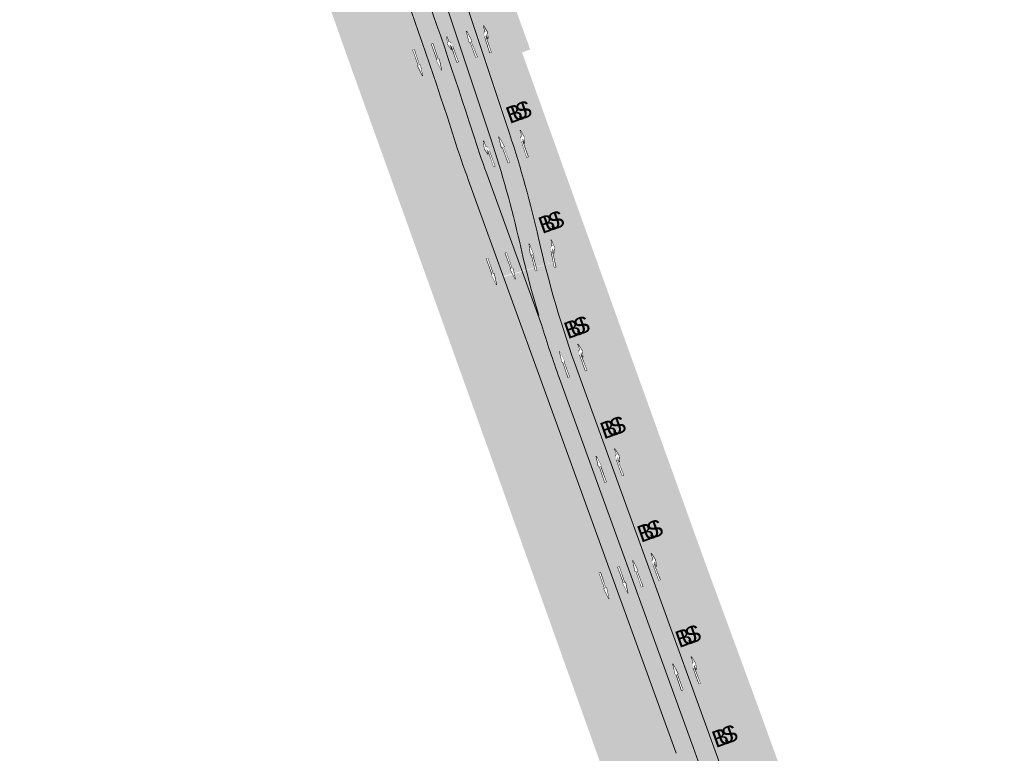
# Model space of a CAD drawing. Header units: metres. Extents: x -862 to 1262, y -354 to 644.
# Tile 3 of 256: x -759 to -581, y 248 to 380. Entities that reach past the tile are written whole.
import ezdxf

# ---------------------------------------------------------------- set-up
doc = ezdxf.new("R2010")
doc.units = ezdxf.units.M
doc.header["$LTSCALE"] = 0.5
doc.set_wipeout_variables(frame=1)
doc.layers.add('BPR_Verkehr_220520', color=7, linetype='Continuous')
doc.styles.add('Arial', font='arial.ttf')

# ---------------------------------------------------------------- blocks, each defined once
blk = doc.blocks.new('ab_Links-2')
at = {"color": 255, "linetype": 'Continuous', "lineweight": 9, "transparency": 33554687}
for p, q in [((1.60953827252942, 0), (2.5, 0)), ((5, 0.1749999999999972), (5, 0.4249999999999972))]:
    blk.add_line(p, q, dxfattribs=at)
blk.add_wipeout([(1.1000265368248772, -3.635980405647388e-15), (1.1001717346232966, 0.006159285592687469), (1.1004433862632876, 0.012314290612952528), (1.10084137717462, 0.01846241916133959), (1.1013655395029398, 0.024601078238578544), (1.1020156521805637, 0.0307276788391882), (1.102791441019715, 0.03683963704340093), (1.1036925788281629, 0.04293437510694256), (1.104718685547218, 0.049009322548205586), (1.1058693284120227, 0.05506191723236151), (1.1071440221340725, 0.06108960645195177), (1.108542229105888, 0.0670898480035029), (1.1100633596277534, 0.07306011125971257), (1.111706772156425, 0.07899787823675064), (1.1134717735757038, 0.08490064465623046), (1.1153576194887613, 0.09076592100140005), (1.1173635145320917, 0.09659123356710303), (1.1194886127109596, 0.1023741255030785), (1.1217320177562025, 0.10811215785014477), (1.124092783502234, 0.11380291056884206), (1.1265699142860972, 0.11944398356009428), (1.1291623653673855, 0.12503299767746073), (1.1318690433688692, 0.1305675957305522), (1.13468880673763, 0.13604544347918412), (1.1376204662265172, 0.1414642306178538), (1.1406627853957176, 0.14682167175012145), (1.1438144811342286, 0.15211550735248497), (1.147074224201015, 0.1573435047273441), (1.1504406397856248, 0.16250345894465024), (1.1539123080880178, 0.16759319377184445), (1.1574877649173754, 0.17261056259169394), (1.161165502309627, 0.17755344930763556), (1.1649439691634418, 0.1824197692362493), (1.1688215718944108, 0.18720746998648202), (1.1727966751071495, 0.19191453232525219), (1.1768676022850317, 0.19653897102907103), (1.181032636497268, 0.20107883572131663), (1.1852900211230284, 0.2055322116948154), (1.1896379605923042, 0.20989722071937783), (1.1940746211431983, 0.21417202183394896), (1.198598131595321, 0.21835481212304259), (1.2032065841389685, 0.22244382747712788), (1.2078980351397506, 0.22643734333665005), (1.212670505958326, 0.23033367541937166), (1.2175219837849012, 0.23413118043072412), (1.2224504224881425, 0.23782825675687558), (1.227453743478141, 0.24142334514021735), (1.232529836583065, 0.244914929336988), (1.2376765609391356, 0.24830153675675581), (1.2428917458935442, 0.2515817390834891), (1.2481731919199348, 0.2547541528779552), (1.2535186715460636, 0.2578174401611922), (1.258925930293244, 0.26077030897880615), (1.2643926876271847, 0.2636115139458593), (1.2699166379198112, 0.2663398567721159), (1.2754954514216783, 0.2689541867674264), (1.281126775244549, 0.2714534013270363), (1.2868082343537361, 0.27383644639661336), (1.292537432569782, 0.2761023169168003), (1.2983119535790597, 0.27825005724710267), (1.3041293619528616, 0.28027876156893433), (1.3099872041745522, 0.28218757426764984), (1.3158830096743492, 0.28397569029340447), (1.3218142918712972, 0.285642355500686), (1.3277785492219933, 0.28718686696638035), (1.399999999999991, -0.0039901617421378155)], dxfattribs=at)
for p, q in [((0, 0), (1.399999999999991, -0.2999999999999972)), ((0, 0), (1.100026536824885, 0)), ((1.399999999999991, -0.2999999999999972), (2.5, 0)), ((5, 0.4249999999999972), (2, 0.375)), ((5, 0.1749999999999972), (2, 0.2249999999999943))]:
    blk.add_line(p, q, dxfattribs=at)
blk.add_arc((1.399999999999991, -0.003990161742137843), 0.3, 103.9301117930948, 179.2379127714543, dxfattribs=at)
at = {"color": 255, "linetype": 'Continuous', "lineweight": 5, "transparency": 33554687}
blk.add_wipeout([(2.5, 0), (1.60953827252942, 0), (1.625497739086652, 0.04598447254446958), (1.6486835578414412, 0.0887827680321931), (1.678485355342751, 0.12726820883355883), (1.714118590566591, 0.16042765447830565), (1.754645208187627, 0.18738817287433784), (1.7989983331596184, 0.20744002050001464), (1.8460103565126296, 0.22005532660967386), (1.894443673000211, 0.2249019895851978), (1.9076371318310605, 0.22511736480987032), (1.920831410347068, 0.22527470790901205), (1.934026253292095, 0.22537401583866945), (1.9472214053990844, 0.22541528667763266), (1.960416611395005, 0.22539851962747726), (1.9736116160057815, 0.22532371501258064), (1.98680616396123, 0.22519087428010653), (2, 0.22499999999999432), (5, 0.17499999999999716), (5, 0.42499999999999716), (2, 0.3750000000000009), (1.9151202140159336, 0.37238326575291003), (1.830348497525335, 0.36736515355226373), (1.7457527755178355, 0.3599496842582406), (1.6614008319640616, 0.35014279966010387), (1.5773602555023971, 0.3379523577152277), (1.4936983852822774, 0.3233881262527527), (1.410482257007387, 0.3064617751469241), (1.3277785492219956, 0.2871868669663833), (1.2811267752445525, 0.27145340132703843), (1.2376765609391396, 0.2483015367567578), (1.1985981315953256, 0.21835481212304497), (1.164943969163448, 0.18241976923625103), (1.1376204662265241, 0.1414642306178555), (1.1173635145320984, 0.09659123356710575), (1.1047186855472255, 0.04900932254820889), (1.1000265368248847, 0), (0, 0), (1.3999999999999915, -0.29999999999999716)], dxfattribs=at)
blk = doc.blocks.new('ab_Gerade-2')
at = {"color": 255, "linetype": 'Continuous', "lineweight": 9, "transparency": 33554687}
for p, q in [((0, 0), (2, 0.25)), ((0, 0), (2, -0.2500000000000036)), ((2, 0.07499999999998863), (2, 0.25)), ((2, 0.07499999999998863), (5, 0.125)), ((5, -0.125), (5, 0.125)), ((2, -0.07500000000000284), (5, -0.125)), ((2, -0.2500000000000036), (2, -0.07500000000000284))]:
    blk.add_line(p, q, dxfattribs=at)
at = {"color": 255, "linetype": 'Continuous', "lineweight": 5, "transparency": 33554687}
blk.add_wipeout([(0, 0), (2, -0.25000000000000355), (2, -0.07500000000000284), (5, -0.125), (5, 0.12499999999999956), (2, 0.07499999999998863), (2, 0.25)], dxfattribs=at)
blk = doc.blocks.new('ab_Rechts-2')
at = {"color": 255, "linetype": 'Continuous', "lineweight": 9, "transparency": 33554687}
for p, q in [((0, 0), (1.399999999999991, 0.3000000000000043)), ((0, 0), (1.100026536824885, 0)), ((1.399999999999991, 0.3000000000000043), (2.5, 0)), ((1.60953827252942, 0), (2.5, 0)), ((5, -0.1749999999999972), (2, -0.2250000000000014)), ((5, -0.4249999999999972), (2, -0.375)), ((5, -0.4249999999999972), (5, -0.1749999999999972))]:
    blk.add_line(p, q, dxfattribs=at)
blk.add_wipeout([(1.3277785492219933, -0.2871868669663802), (1.3218142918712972, -0.2856423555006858), (1.315883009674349, -0.2839756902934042), (1.3099872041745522, -0.28218757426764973), (1.3041293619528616, -0.28027876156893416), (1.2983119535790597, -0.27825005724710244), (1.292537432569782, -0.2761023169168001), (1.2868082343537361, -0.2738364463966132), (1.281126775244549, -0.27145340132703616), (1.2754954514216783, -0.2689541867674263), (1.2699166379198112, -0.2663398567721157), (1.2643926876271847, -0.26361151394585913), (1.258925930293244, -0.260770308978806), (1.2535186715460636, -0.257817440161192), (1.248173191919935, -0.2547541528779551), (1.2428917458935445, -0.25158173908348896), (1.2376765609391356, -0.2483015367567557), (1.232529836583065, -0.24491492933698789), (1.227453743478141, -0.24142334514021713), (1.2224504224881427, -0.2378282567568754), (1.2175219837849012, -0.234131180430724), (1.212670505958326, -0.2303336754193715), (1.2078980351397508, -0.22643734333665), (1.2032065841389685, -0.2224438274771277), (1.198598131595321, -0.21835481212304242), (1.1940746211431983, -0.21417202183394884), (1.1896379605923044, -0.20989722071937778), (1.1852900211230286, -0.20553221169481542), (1.1810326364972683, -0.20107883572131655), (1.1768676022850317, -0.1965389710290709), (1.1727966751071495, -0.19191453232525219), (1.1688215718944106, -0.1872074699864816), (1.1649439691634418, -0.18241976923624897), (1.1611655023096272, -0.17755344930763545), (1.1574877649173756, -0.17261056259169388), (1.153912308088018, -0.16759319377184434), (1.1504406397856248, -0.16250345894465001), (1.1470742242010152, -0.15734350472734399), (1.1438144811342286, -0.15211550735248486), (1.1406627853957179, -0.14682167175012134), (1.1376204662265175, -0.14146423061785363), (1.1346888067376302, -0.1360454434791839), (1.1318690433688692, -0.13056759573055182), (1.1291623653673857, -0.12503299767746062), (1.1265699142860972, -0.11944398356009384), (1.124092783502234, -0.11380291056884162), (1.1217320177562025, -0.1081121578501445), (1.1194886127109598, -0.1023741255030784), (1.1173635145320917, -0.09659123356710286), (1.1153576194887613, -0.09076592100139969), (1.113471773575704, -0.08490064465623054), (1.111706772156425, -0.07899787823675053), (1.1100633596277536, -0.07306011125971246), (1.108542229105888, -0.06708984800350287), (1.1071440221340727, -0.06108960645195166), (1.1058693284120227, -0.055061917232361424), (1.1047186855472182, -0.04900932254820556), (1.103692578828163, -0.042934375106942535), (1.1027914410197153, -0.03683963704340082), (1.1020156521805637, -0.030727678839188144), (1.1013655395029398, -0.024601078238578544), (1.10084137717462, -0.018462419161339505), (1.1004433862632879, -0.012314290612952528), (1.1001717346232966, -0.00615928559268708), (1.1000265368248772, 3.6637359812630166e-15), (1.399999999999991, 0.003990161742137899)], dxfattribs=at)
blk.add_arc((1.399999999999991, 0.003990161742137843), 0.2999999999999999, 180.7620872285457, 256.0698882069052, dxfattribs=at)
at = {"color": 255, "linetype": 'Continuous', "lineweight": 5, "transparency": 33554687}
blk.add_wipeout([(1.6095382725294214, 4.440892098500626e-16), (2.5, 4.440892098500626e-16), (1.3999999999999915, 0.30000000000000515), (0, 4.440892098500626e-16), (1.1000265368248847, 4.440892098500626e-16), (1.1000265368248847, 4.440892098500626e-16), (1.1047186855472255, -0.04900932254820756), (1.1173635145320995, -0.09659123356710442), (1.1376204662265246, -0.14146423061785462), (1.164943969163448, -0.18241976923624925), (1.1985981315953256, -0.21835481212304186), (1.2376765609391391, -0.24830153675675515), (1.2811267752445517, -0.27145340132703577), (1.327778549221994, -0.2871868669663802), (1.41048225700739, -0.3064617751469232), (1.493698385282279, -0.32338812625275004), (1.5773602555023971, -0.33795235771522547), (1.6614008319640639, -0.3501427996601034), (1.745752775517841, -0.35994968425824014), (1.830348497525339, -0.3673651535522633), (1.915120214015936, -0.3723832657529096), (2, -0.3749999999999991), (5, -0.42499999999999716), (5, -0.17499999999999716), (2, -0.22500000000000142), (1.986806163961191, -0.22519087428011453), (1.9736116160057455, -0.22532371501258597), (1.9604166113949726, -0.22539851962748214), (1.9472214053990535, -0.22541528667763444), (1.934026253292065, -0.2253740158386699), (1.920831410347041, -0.22527470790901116), (1.9076371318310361, -0.22511736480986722), (1.8944436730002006, -0.22490198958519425), (1.846010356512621, -0.22005532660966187), (1.7989983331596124, -0.20744002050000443), (1.7546452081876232, -0.18738817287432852), (1.7141185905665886, -0.16042765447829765), (1.6784853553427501, -0.12726820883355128), (1.6486835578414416, -0.08878276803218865), (1.6254977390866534, -0.04598447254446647)], dxfattribs=at)

msp = doc.modelspace()

# ---------------------------------------------------------------- hatches: boundary and pattern name
at = {"layer": 'BPR_Verkehr_220520', "linetype": 'Continuous', "lineweight": 0, "true_color": 0xe4e6e5, "transparency": 33554687}
h = msp.add_hatch(color=254, dxfattribs=at)
edge = h.paths.add_edge_path()
edge.add_line((-735.0576339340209, 443.5542328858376), (-754.0158409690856, 441.9394737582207))
edge.add_arc((-720.0688278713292, 43.3825764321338), 400.0000001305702, 94.86840752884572, 95.39705040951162)
edge.add_line((-757.6916525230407, 441.609299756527), (-752.7191073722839, 427.7483260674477))
edge.add_line((-752.7191073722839, 427.7483260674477), (-721.5294896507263, 430.4055449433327))
edge.add_arc((-689.5818040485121, 55.41344043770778), 376.3505454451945, 94.26323114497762, 94.8695906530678, ccw=False)
edge.add_arc((-717.0405648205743, 423.7647037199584), 6.977242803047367, 19.66460541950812, 94.26323118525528, ccw=False)
edge.add_line((-710.4702445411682, 426.1126408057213), (-701.5192445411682, 399.8996408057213))
edge.add_line((-701.5192445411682, 399.8996408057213), (-701.5192445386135, 399.8996407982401))
edge.add_arc((-678.0183176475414, 407.9245443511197), 24.83329703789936, 198.8535884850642, 214.5522825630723)
edge.add_line((-698.4712445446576, 393.8401408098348), (-698.4712445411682, 393.8401408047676))
edge.add_line((-698.4712445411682, 393.8401408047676), (-698.4712445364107, 393.840140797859))
edge.add_arc((-762.2507745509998, 349.9199408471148), 77.43908840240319, 23.81578587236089, 34.55228257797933, ccw=False)
edge.add_line((-691.4057445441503, 381.1896408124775), (-691.4057445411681, 381.1896408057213))
edge.add_line((-691.4057445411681, 381.1896408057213), (-689.9922445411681, 377.2386408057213))
edge.add_line((-689.9922445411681, 377.2386408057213), (-689.9922445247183, 377.2386407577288))
edge.add_arc((-655.6123737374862, 389.0226633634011), 36.34334470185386, 198.919631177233, 202.8120144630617)
edge.add_line((-689.1130100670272, 374.9320257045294), (-689.1130100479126, 374.9320256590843))
edge.add_arc((-1445.345946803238, 113.9497801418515), 799.9999919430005, 17.73353985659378, 19.039978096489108, ccw=False)
edge.add_arc((-480.4803323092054, 422.5001337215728), 212.9999955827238, 197.7335398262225, 199.9175310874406)
edge.add_line((-680.739506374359, 349.9380132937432), (-674.5653256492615, 332.8983192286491))
edge.add_line((-674.5653256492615, 332.8983192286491), (-660.442401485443, 336.8090708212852))
edge.add_line((-660.442401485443, 336.8090708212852), (-660.4424014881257, 336.8090708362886))
edge.add_arc((-808.1004988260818, 310.4066790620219), 150.0000000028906, 10.13778525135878, 18.34288790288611)
edge.add_line((-665.721972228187, 357.6121359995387), (-665.7219722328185, 357.6121360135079))
edge.add_line((-665.7219722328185, 357.6121360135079), (-682.0868180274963, 406.9708919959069))
edge.add_line((-682.0868180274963, 406.9708919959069), (-683.8798624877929, 406.3282036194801))
edge.add_line((-683.8798624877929, 406.3282036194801), (-699.7331089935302, 450.9008955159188))
edge.add_line((-699.7331089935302, 450.9008955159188), (-698.9240738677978, 452.6214553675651))
edge.add_line((-698.9240738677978, 452.6214553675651), (-698.9240738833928, 452.6214553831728))
edge.add_arc((-689.7279906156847, 461.8101469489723), 13.00000000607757, 220.1601119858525, 224.9769639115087, ccw=False)
edge.add_line((-699.6631781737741, 453.4261116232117), (-699.663178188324, 453.4261116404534))
edge.add_arc((-668.9464612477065, 479.218530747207), 40.1094201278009, 200.32633827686, 220.0197335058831, ccw=False)
edge.add_line((-706.5582418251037, 465.2858517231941), (-707.545248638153, 468.1096418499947))
edge.add_line((-707.545248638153, 468.1096418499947), (-715.6175517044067, 490.3968424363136))
edge.add_line((-715.6175517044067, 490.3968424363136), (-715.6175517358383, 490.3968425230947))
edge.add_arc((-1091.708767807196, 354.1786456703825), 399.9999999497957, 19.91011187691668, 21.68282993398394)
edge.add_line((-720.0114345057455, 501.9659671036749), (-720.0114345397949, 501.965967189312))
edge.add_line((-720.0114345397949, 501.965967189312), (-729.5131724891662, 525.8636237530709))
edge.add_line((-729.5131724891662, 525.8636237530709), (-729.5131725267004, 525.8636238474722))
edge.add_arc((-357.8158391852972, 673.6509453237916), 400.000000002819, 200.0473714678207, 201.6828299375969, ccw=False)
edge.add_line((-733.5796477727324, 536.5321641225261), (-733.5796478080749, 536.5321642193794))
edge.add_line((-733.5796478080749, 536.5321642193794), (-750.2831492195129, 582.306865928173))
edge.add_line((-750.2831492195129, 582.306865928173), (-758.6303358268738, 579.7454639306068))
edge.add_line((-758.6303358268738, 579.7454639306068), (-747.4691113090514, 548.7066090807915))
edge.add_arc((-961.4506022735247, 471.7612618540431), 227.3953933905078, 8.257293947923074, 19.77801658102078, ccw=False)
edge.add_line((-736.4125915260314, 504.4194714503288), (-736.412591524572, 504.419471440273))
edge.add_arc((-617.6566181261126, 521.6537042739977), 119.9999999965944, 188.2572939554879, 199.9101118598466)
edge.add_line((-730.4839829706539, 480.7882452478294), (-730.4839829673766, 480.788245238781))
edge.add_line((-730.4839829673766, 480.788245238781), (-722.4991461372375, 458.7425342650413))
edge.add_arc((-738.4831301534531, 452.9532452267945), 17.00010625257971, 4.160136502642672, 19.910038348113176, ccw=False)
edge.add_arc((-730.0054203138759, 453.5698831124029), 8.499999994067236, -64.88159247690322, 4.160111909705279, ccw=False)
edge.add_line((-726.3972524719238, 445.8737071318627), (-726.3972524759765, 445.8737071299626))
edge.add_arc((-737.2217560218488, 468.962235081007), 25.49999999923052, 274.86840754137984, 295.1184075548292, ccw=False)
edge.add_line((-735.0576339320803, 443.5542328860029), (-735.0576339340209, 443.5542328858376))
at = {"layer": 'BPR_Verkehr_220520', "linetype": 'Continuous', "lineweight": 0, "true_color": 0xf7dcdc, "transparency": 33554687}
h = msp.add_hatch(color=254, dxfattribs=at)
edge = h.paths.add_edge_path()
edge.add_line((-702.3146113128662, 381.2061090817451), (-699.8231113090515, 374.1436090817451))
edge.add_line((-699.8231113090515, 374.1436090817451), (-674.2075136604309, 302.803166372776))
edge.add_line((-674.2075136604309, 302.803166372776), (-650.8483627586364, 237.3463255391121))
edge.add_line((-650.8483627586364, 237.3463255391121), (-637.3305451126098, 199.6775843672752))
edge.add_line((-637.3305451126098, 199.6775843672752), (-624.1902091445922, 164.6513335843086))
edge.add_arc((-627.935332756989, 163.2463250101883), 3.999999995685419, -72.67843324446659, 20.563920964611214, ccw=False)
edge.add_line((-626.7443958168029, 159.427729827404), (-629.665266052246, 158.5167738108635))
edge.add_line((-629.665266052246, 158.5167738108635), (-629.1116267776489, 156.6412455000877))
edge.add_line((-629.1116267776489, 156.6412455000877), (-628.6671113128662, 156.7796090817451))
edge.add_arc((-640.3627874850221, 194.3538674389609), 39.352429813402, 287.2897103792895, 300.7569397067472)
edge.add_line((-620.238066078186, 160.5365742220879), (-634.8023224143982, 200.681771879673))
edge.add_line((-634.8023224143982, 200.681771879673), (-639.3233362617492, 212.9822120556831))
edge.add_line((-639.3233362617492, 212.9822120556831), (-667.4074208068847, 291.2992515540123))
edge.add_line((-667.4074208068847, 291.2992515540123), (-691.0301113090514, 356.7676090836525))
edge.add_line((-691.0301113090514, 356.7676090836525), (-704.9341113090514, 396.0786090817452))
edge.add_line((-704.9341113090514, 396.0786090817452), (-704.8771113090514, 396.9816090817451))
edge.add_line((-704.8771113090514, 396.9816090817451), (-704.7431113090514, 397.4226090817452))
edge.add_line((-704.7431113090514, 397.4226090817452), (-703.6451113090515, 399.3966090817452))
edge.add_arc((-702.2356050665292, 398.1834703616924), 1.859680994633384, 67.34346212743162, 139.2819657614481, ccw=False)
edge.add_line((-701.5192445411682, 399.8996408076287), (-707.6742792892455, 417.9246576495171))
edge.add_line((-707.6742792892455, 417.9246576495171), (-708.7472918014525, 417.5082659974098))
edge.add_line((-708.7472918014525, 417.5082659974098), (-709.6358805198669, 420.110497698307))
edge.add_line((-709.6358805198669, 420.110497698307), (-708.5628822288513, 420.5269310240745))
edge.add_line((-708.5628822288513, 420.5269310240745), (-709.0718982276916, 422.0175841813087))
edge.add_line((-709.0718982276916, 422.0175841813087), (-711.7638590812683, 421.0479855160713))
edge.add_arc((-712.4416029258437, 422.9296505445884), 1.999999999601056, 198.4813206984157, 289.8081603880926, ccw=False)
edge.add_line((-714.3384570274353, 422.2956596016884), (-716.0741113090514, 427.4886090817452))
edge.add_arc((-706.9605110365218, 427.2634808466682), 9.116380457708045, 158.7977696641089, 178.5849417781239, ccw=False)
edge.add_arc((-717.0405648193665, 423.7647037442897), 6.977242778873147, 76.90537535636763, 94.26323120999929)
edge.add_arc((-689.5818040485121, 55.41344043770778), 376.3505454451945, 94.26323114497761, 94.86959065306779)
edge.add_line((-721.5294896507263, 430.4055449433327), (-721.591731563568, 430.400242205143))
edge.add_line((-721.591731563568, 430.400242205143), (-721.4081113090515, 428.7326090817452))
edge.add_line((-721.4081113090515, 428.7326090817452), (-721.9921113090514, 428.1586090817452))
edge.add_line((-721.9921113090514, 428.1586090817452), (-752.0107842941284, 425.7710541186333))
edge.add_line((-752.0107842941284, 425.7710541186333), (-752.0098004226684, 425.7711323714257))
edge.add_line((-752.0098004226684, 425.7711323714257), (-751.0112899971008, 422.9877837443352))
edge.add_line((-751.0112899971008, 422.9877837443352), (-733.6954109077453, 424.6708095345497))
edge.add_line((-733.6954109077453, 424.6708095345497), (-726.2301113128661, 425.4956090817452))
edge.add_line((-726.2301113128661, 425.4956090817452), (-723.1071113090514, 425.8196090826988))
edge.add_line((-723.1071113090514, 425.8196090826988), (-720.4431113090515, 426.0886090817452))
edge.add_line((-720.4431113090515, 426.0886090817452), (-719.7461113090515, 425.9896090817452))
edge.add_line((-719.7461113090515, 425.9896090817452), (-719.2891113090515, 425.7856090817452))
edge.add_line((-719.2891113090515, 425.7856090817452), (-718.5256113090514, 425.2986090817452))
edge.add_line((-718.5256113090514, 425.2986090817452), (-717.9131113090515, 424.5526090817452))
edge.add_line((-717.9131113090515, 424.5526090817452), (-715.0764576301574, 416.6612171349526))
edge.add_line((-715.0764576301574, 416.6612171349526), (-711.4166113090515, 406.3681090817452))
edge.add_line((-711.4166113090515, 406.3681090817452), (-708.4361113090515, 398.0646090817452))
edge.add_line((-708.4361113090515, 398.0646090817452), (-706.9051113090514, 395.3696090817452))
edge.add_line((-706.9051113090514, 395.3696090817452), (-705.3071113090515, 389.7006090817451))
edge.add_line((-705.3071113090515, 389.7006090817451), (-704.8061113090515, 388.2686090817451))
edge.add_line((-704.8061113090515, 388.2686090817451), (-702.3146113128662, 381.2061090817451))
at = {"layer": 'BPR_Verkehr_220520', "linetype": 'Continuous', "lineweight": 0, "true_color": 0xd0ced1, "transparency": 33554687}
for points in [[(-663.7400433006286, 351.1504992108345), (-663.0110388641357, 349.132503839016), (-647.4957273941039, 306.7319691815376), (-630.6718205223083, 260.2855251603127), (-612.3262772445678, 209.7103256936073), (-611.5949472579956, 207.6848049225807), (-609.6486347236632, 208.3855806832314), (-610.3970393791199, 210.4612899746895), (-628.1711341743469, 259.7319178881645), (-652.502777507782, 326.6431126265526), (-680.4371619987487, 407.8808741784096), (-682.4637445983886, 407.1544777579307)], [(-610.6792386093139, 210.3594882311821), (-610.0326503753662, 208.5661679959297), (-609.7503888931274, 208.667797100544), (-610.3970222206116, 210.4612423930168), (-610.3970393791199, 210.4612899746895), (-628.1711341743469, 259.7319178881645), (-652.502777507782, 326.6431126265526), (-680.3396020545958, 407.5971538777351), (-680.6220327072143, 407.4959210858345), (-652.7856163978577, 326.5430670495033), (-628.453203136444, 259.6297550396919)]]:
    msp.add_hatch(color=254, dxfattribs=at).paths.add_polyline_path(points)
at = {"layer": 'BPR_Verkehr_220520', "linetype": 'Continuous', "lineweight": 0, "true_color": 0xf7dcdc, "transparency": 33554687}
h = msp.add_hatch(color=254, dxfattribs=at)
edge = h.paths.add_edge_path()
edge.add_line((-682.0868180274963, 406.9708919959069), (-665.7219722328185, 357.6121360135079))
edge.add_line((-665.7219722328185, 357.6121360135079), (-665.7219720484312, 357.6121354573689))
edge.add_arc((-808.1004987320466, 310.4066791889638), 149.9999998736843, 17.943270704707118, 18.342887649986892, ccw=False)
edge.add_line((-665.3961970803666, 356.6179575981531), (-665.396196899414, 356.6179570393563))
edge.add_line((-665.396196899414, 356.6179570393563), (-662.7290956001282, 349.2350142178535))
edge.add_line((-662.7290956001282, 349.2350142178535), (-647.2138281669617, 306.8345999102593))
edge.add_line((-647.2138281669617, 306.8345999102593), (-630.389801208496, 260.3878242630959))
edge.add_line((-630.389801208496, 260.3878242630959), (-612.0441821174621, 209.8124157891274))
edge.add_line((-612.0441821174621, 209.8124157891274), (-611.4145657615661, 208.068605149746))
edge.add_line((-611.4145657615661, 208.068605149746), (-610.0326503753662, 208.5661679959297))
edge.add_line((-610.0326503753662, 208.5661679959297), (-610.6792386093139, 210.3594882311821))
edge.add_line((-610.6792386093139, 210.3594882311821), (-628.453203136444, 259.6297550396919))
edge.add_line((-628.453203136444, 259.6297550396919), (-652.7856163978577, 326.5430670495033))
edge.add_line((-652.7856163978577, 326.5430670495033), (-680.6220327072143, 407.4959210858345))
edge.add_line((-680.6220327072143, 407.4959210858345), (-682.0868180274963, 406.9708919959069))
at = {"layer": 'BPR_Verkehr_220520', "linetype": 'Continuous', "lineweight": 0, "true_color": 0xd0ced1, "transparency": 33554687}
h = msp.add_hatch(color=254, dxfattribs=at)
edge = h.paths.add_edge_path()
edge.add_line((-682.0868180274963, 406.9708919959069), (-665.7219722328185, 357.6121360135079))
edge.add_line((-665.7219722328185, 357.6121360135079), (-665.7219720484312, 357.6121354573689))
edge.add_arc((-808.1004987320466, 310.4066791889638), 149.9999998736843, 17.943270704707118, 18.342887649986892, ccw=False)
edge.add_line((-665.3961970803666, 356.6179575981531), (-665.396196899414, 356.6179570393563))
edge.add_line((-665.396196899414, 356.6179570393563), (-662.7290956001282, 349.2350142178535))
edge.add_line((-662.7290956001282, 349.2350142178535), (-647.2138281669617, 306.8345999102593))
edge.add_line((-647.2138281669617, 306.8345999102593), (-630.389801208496, 260.3878242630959))
edge.add_line((-630.389801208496, 260.3878242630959), (-612.0441821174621, 209.8124157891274))
edge.add_line((-612.0441821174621, 209.8124157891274), (-611.4145657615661, 208.068605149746))
edge.add_line((-611.4145657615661, 208.068605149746), (-610.0326503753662, 208.5661679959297))
edge.add_line((-610.0326503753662, 208.5661679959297), (-610.6792386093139, 210.3594882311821))
edge.add_line((-610.6792386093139, 210.3594882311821), (-628.453203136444, 259.6297550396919))
edge.add_line((-628.453203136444, 259.6297550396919), (-652.7856163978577, 326.5430670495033))
edge.add_line((-652.7856163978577, 326.5430670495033), (-680.6220327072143, 407.4959210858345))
edge.add_line((-680.6220327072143, 407.4959210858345), (-682.0868180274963, 406.9708919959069))
at = {"layer": 'BPR_Verkehr_220520', "linetype": 'Continuous', "lineweight": 0, "true_color": 0xece5cf, "transparency": 33554687}
msp.add_hatch(color=254, dxfattribs=at).paths.add_polyline_path([(-670.1471113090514, 384.1706090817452), (-670.2739421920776, 384.4961749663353), (-670.4371113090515, 384.4326090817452), (-670.9491975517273, 385.8448469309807), (-670.7761113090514, 385.9076090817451), (-673.2651113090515, 392.8136090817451), (-675.7959114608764, 399.8330547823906), (-675.9691113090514, 399.7706090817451), (-676.4721113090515, 401.1626090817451), (-676.2847247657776, 401.2363349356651), (-676.4241113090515, 401.5906090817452), (-676.2821113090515, 401.6346090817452), (-678.6485806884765, 408.2032736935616), (-680.6220327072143, 407.4959210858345), (-652.7856163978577, 326.5430670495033), (-628.453203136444, 259.6297550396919), (-610.6792386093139, 210.3594882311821), (-610.0326503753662, 208.5661679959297), (-608.4967137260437, 209.1191866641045), (-608.4925034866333, 209.1207025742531), (-609.1622105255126, 210.967516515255), (-625.0311397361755, 254.9027700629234), (-634.9944971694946, 282.0311036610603), (-648.8607640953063, 320.5995091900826), (-668.027094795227, 374.1635633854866), (-666.5631113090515, 374.6926090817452), (-670.0043936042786, 384.2221599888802)])
at = {"layer": 'BPR_Verkehr_220520', "linetype": 'Continuous', "lineweight": 0, "true_color": 0xb8d2a6, "transparency": 33554687}
h = msp.add_hatch(color=9, dxfattribs=at)
edge = h.paths.add_edge_path()
edge.add_line((-703.6451113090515, 399.3966090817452), (-704.7431113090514, 397.4226090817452))
edge.add_line((-704.7431113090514, 397.4226090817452), (-704.8771113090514, 396.9816090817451))
edge.add_line((-704.8771113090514, 396.9816090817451), (-704.9341113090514, 396.0786090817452))
edge.add_line((-704.9341113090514, 396.0786090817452), (-691.0301113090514, 356.7676090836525))
edge.add_line((-691.0301113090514, 356.7676090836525), (-667.4074208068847, 291.2992515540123))
edge.add_line((-667.4074208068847, 291.2992515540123), (-639.3233362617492, 212.9822120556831))
edge.add_line((-639.3233362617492, 212.9822120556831), (-634.8023224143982, 200.681771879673))
edge.add_line((-634.8023224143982, 200.681771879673), (-620.238066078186, 160.5365742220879))
edge.add_arc((-640.3627671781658, 194.353833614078), 39.35239036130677, 300.7569394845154, 301.3974552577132)
edge.add_arc((-624.5500300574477, 168.4458243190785), 8.99999999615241, 301.3974548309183, 379.9175311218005)
edge.add_line((-616.0883746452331, 171.511829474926), (-641.1807735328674, 240.7385538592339))
edge.add_line((-641.1807735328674, 240.7385538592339), (-641.1833467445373, 240.7456809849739))
edge.add_line((-641.1833467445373, 240.7456809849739), (-643.2864949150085, 246.5740391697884))
edge.add_line((-643.2864949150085, 246.5740391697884), (-680.739506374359, 349.9380132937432))
edge.add_arc((-480.4803323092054, 422.5001337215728), 212.9999955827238, 197.7335398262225, 199.9175310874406, ccw=False)
edge.add_arc((-1445.345946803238, 113.9497801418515), 799.9999919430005, 17.73353985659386, 19.0399780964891)
edge.add_line((-689.1130100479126, 374.9320256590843), (-689.1130100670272, 374.9320257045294))
edge.add_arc((-655.6123737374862, 389.0226633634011), 36.34334470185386, 198.919631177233, 202.8120144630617, ccw=False)
edge.add_line((-689.9922445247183, 377.2386407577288), (-689.9922445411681, 377.2386408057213))
edge.add_line((-689.9922445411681, 377.2386408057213), (-691.4057445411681, 381.1896408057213))
edge.add_line((-691.4057445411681, 381.1896408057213), (-691.4057445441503, 381.1896408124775))
edge.add_arc((-762.2507745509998, 349.9199408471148), 77.43908840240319, 23.81578587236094, 34.55228257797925)
edge.add_line((-698.4712445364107, 393.840140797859), (-698.4712445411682, 393.8401408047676))
edge.add_line((-698.4712445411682, 393.8401408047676), (-698.4712445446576, 393.8401408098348))
edge.add_arc((-678.0183176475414, 407.9245443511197), 24.83329703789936, 198.8535884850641, 214.5522825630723, ccw=False)
edge.add_line((-701.5192445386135, 399.8996407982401), (-701.5192445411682, 399.8996408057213))
edge.add_arc((-702.2356050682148, 398.1834703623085), 1.859680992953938, 67.34346204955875, 139.2819657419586)
at = {"layer": 'BPR_Verkehr_220520', "linetype": 'Continuous', "lineweight": 0, "true_color": 0xe4e6e5, "transparency": 33554687}
h = msp.add_hatch(color=254, dxfattribs=at)
edge = h.paths.add_edge_path()
edge.add_line((-623.7933687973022, 205.1006365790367), (-632.0141083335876, 227.0215643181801))
edge.add_line((-632.0141083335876, 227.0215643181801), (-632.014108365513, 227.0215643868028))
edge.add_arc((-468.5513135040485, 303.0695216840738), 180.2869299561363, 199.8506617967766, 204.9493083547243, ccw=False)
edge.add_line((-638.1257534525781, 241.8495377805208), (-638.1257534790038, 241.8495378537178))
edge.add_line((-638.1257534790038, 241.8495378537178), (-640.2310857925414, 247.6811393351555))
edge.add_line((-640.2310857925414, 247.6811393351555), (-640.230897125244, 247.6812076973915))
edge.add_line((-640.230897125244, 247.6812076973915), (-677.0395468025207, 349.2668523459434))
edge.add_line((-677.0395468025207, 349.2668523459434), (-680.9722454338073, 356.6908748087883))
edge.add_line((-680.9722454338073, 356.6908748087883), (-688.0657759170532, 374.9622137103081))
edge.add_line((-688.0657759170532, 374.9622137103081), (-689.0041790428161, 374.6164589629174))
edge.add_arc((-1445.345941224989, 113.9497819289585), 799.9999860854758, 17.733539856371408, 19.01607100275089, ccw=False)
edge.add_arc((-480.4803323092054, 422.5001337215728), 212.9999955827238, 197.7335398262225, 199.9175310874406)
edge.add_line((-680.739506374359, 349.9380132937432), (-643.2864949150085, 246.5740391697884))
edge.add_line((-643.2864949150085, 246.5740391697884), (-641.1833467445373, 240.7456809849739))
edge.add_line((-641.1833467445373, 240.7456809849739), (-641.1807735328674, 240.7385538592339))
edge.add_line((-641.1807735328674, 240.7385538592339), (-616.0883746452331, 171.511829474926))
edge.add_arc((-624.550030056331, 168.4458243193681), 8.999999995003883, -58.602545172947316, 19.917531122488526, ccw=False)
edge.add_arc((-640.3626253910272, 194.3536001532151), 39.3521172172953, 301.19093598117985, 301.3974561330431, ccw=False)
edge.add_line((-619.9824910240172, 160.6899810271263), (-619.6527632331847, 159.7205053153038))
edge.add_line((-619.6527632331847, 159.7205053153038), (-619.7325339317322, 159.6737664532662))
edge.add_line((-619.7325339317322, 159.6737664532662), (-617.8712602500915, 160.7643149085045))
edge.add_line((-617.8712602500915, 160.7643149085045), (-615.0122068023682, 163.0490423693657))
edge.add_line((-615.0122068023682, 163.0490423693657), (-614.0731744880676, 164.1501764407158))
edge.add_arc((-626.2735384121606, 170.925892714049), 13.95561574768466, 330.9535200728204, 379.9465211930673)
edge.add_line((-613.1550998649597, 175.6867519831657), (-623.7933687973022, 205.1006365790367))
h = msp.add_hatch(color=254, dxfattribs=at)
edge = h.paths.add_edge_path()
edge.add_line((-677.0395468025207, 349.2668523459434), (-680.9722454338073, 356.6908748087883))
edge.add_line((-680.9722454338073, 356.6908748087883), (-688.0657759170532, 374.9622137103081))
edge.add_line((-688.0657759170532, 374.9622137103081), (-689.0041790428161, 374.6164589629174))
edge.add_arc((-1445.345941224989, 113.9497819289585), 799.9999860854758, 17.733539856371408, 19.01607100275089, ccw=False)
edge.add_arc((-480.4803323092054, 422.5001337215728), 212.9999955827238, 197.7335398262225, 199.9175310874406)
edge.add_line((-680.739506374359, 349.9380132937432), (-674.5653256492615, 332.8983192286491))
edge.add_line((-674.5653256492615, 332.8983192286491), (-671.4237643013, 333.7682428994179))
edge.add_line((-671.4237643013, 333.7682428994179), (-677.0395468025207, 349.2668523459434))
at = {"layer": 'BPR_Verkehr_220520', "linetype": 'Continuous', "lineweight": 0, "true_color": 0xece5cf, "transparency": 33554687}
h = msp.add_hatch(color=254, dxfattribs=at)
edge = h.paths.add_edge_path()
edge.add_line((-612.0441821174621, 209.8124157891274), (-630.389801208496, 260.3878242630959))
edge.add_line((-630.389801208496, 260.3878242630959), (-647.2138281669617, 306.8345999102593))
edge.add_line((-647.2138281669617, 306.8345999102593), (-662.7290956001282, 349.2350142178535))
edge.add_line((-662.7290956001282, 349.2350142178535), (-665.396196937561, 356.6179571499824))
edge.add_arc((-808.1004983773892, 310.4066791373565), 149.9999995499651, 9.606551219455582, 17.94327058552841, ccw=False)
edge.add_line((-660.2039544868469, 335.4389017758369), (-660.2039544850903, 335.4389017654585))
edge.add_arc((-581.3257975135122, 348.7894205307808), 79.9999999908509, 189.6065512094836, 195.7402607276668)
edge.add_line((-658.3259065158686, 327.087272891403), (-658.325906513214, 327.0872728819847))
edge.add_line((-658.325906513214, 327.0872728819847), (-656.878404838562, 327.6096514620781))
edge.add_line((-656.878404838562, 327.6096514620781), (-649.7926193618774, 308.0537888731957))
edge.add_line((-649.7926193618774, 308.0537888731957), (-640.112802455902, 281.9942966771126))
edge.add_line((-640.112802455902, 281.9942966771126), (-630.8500388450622, 256.419964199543))
edge.add_line((-630.8500388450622, 256.419964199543), (-619.5649780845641, 225.1963814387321))
edge.add_line((-619.5649780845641, 225.1963814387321), (-613.8282935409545, 209.0973399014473))
edge.add_line((-613.8282935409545, 209.0973399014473), (-601.2581113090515, 174.6526090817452))
edge.add_line((-601.2581113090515, 174.6526090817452), (-602.39914793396, 172.011669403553))
edge.add_arc((-597.033868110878, 174.6975160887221), 5.999999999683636, 206.5924407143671, 268.4283647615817)
edge.add_line((-597.198428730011, 168.6997731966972), (-597.2001608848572, 168.6998209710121))
edge.add_line((-597.2001608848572, 168.6998209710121), (-612.0441821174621, 209.8124157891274))
at = {"layer": 'BPR_Verkehr_220520', "linetype": 'Continuous', "lineweight": 0, "true_color": 0xd0ced1, "transparency": 33554687}
h = msp.add_hatch(color=254, dxfattribs=at)
edge = h.paths.add_edge_path()
edge.add_line((-612.0441821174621, 209.8124157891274), (-630.389801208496, 260.3878242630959))
edge.add_line((-630.389801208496, 260.3878242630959), (-647.2138281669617, 306.8345999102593))
edge.add_line((-647.2138281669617, 306.8345999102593), (-662.7290956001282, 349.2350142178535))
edge.add_line((-662.7290956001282, 349.2350142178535), (-665.396196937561, 356.6179571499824))
edge.add_line((-665.396196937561, 356.6179571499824), (-665.3961968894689, 356.61795700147))
edge.add_arc((-808.1005021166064, 310.4066780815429), 150.0000034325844, 15.761014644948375, 17.94327046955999, ccw=False)
edge.add_line((-663.7400433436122, 351.1504993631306), (-663.7400433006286, 351.1504992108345))
edge.add_line((-663.7400433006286, 351.1504992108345), (-663.0110388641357, 349.132503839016))
edge.add_line((-663.0110388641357, 349.132503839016), (-647.4957273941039, 306.7319691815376))
edge.add_line((-647.4957273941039, 306.7319691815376), (-630.6718205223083, 260.2855251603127))
edge.add_line((-630.6718205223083, 260.2855251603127), (-612.3262772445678, 209.7103256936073))
edge.add_line((-612.3262772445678, 209.7103256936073), (-611.6968273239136, 207.9669760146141))
edge.add_line((-611.6968273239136, 207.9669760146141), (-611.4145657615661, 208.0686051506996))
edge.add_line((-611.4145657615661, 208.0686051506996), (-612.0441821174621, 209.8124157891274))
at = {"layer": 'BPR_Verkehr_220520', "linetype": 'Continuous', "lineweight": 0, "true_color": 0xe4e6e5, "transparency": 33554687}
h = msp.add_hatch(color=254, dxfattribs=at)
edge = h.paths.add_edge_path()
edge.add_arc((-597.033868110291, 174.6975160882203), 6.000000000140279, 199.9175311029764, 282.73624366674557, ccw=False)
edge.add_line((-602.6749717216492, 172.6535126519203), (-655.1765553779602, 317.5489996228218))
edge.add_line((-655.1765553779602, 317.5489996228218), (-655.1765554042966, 317.5489996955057))
edge.add_arc((-469.9603201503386, 384.6604457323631), 196.9999999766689, 197.8538452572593, 199.9175310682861, ccw=False)
edge.add_line((-657.4731324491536, 324.262223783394), (-657.4731324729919, 324.2622238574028))
edge.add_arc((-581.3257977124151, 348.7894205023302), 79.9999997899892, 189.6065512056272, 197.8538452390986, ccw=False)
edge.add_line((-660.2039544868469, 335.4389017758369), (-660.2039545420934, 335.438902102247))
edge.add_arc((-808.1004987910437, 310.4066788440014), 150.0000000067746, 9.60655143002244, 10.13778520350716)
edge.add_line((-660.4424014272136, 336.8090704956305), (-660.442401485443, 336.8090708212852))
edge.add_line((-660.442401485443, 336.8090708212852), (-671.3755955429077, 333.6353052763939))
edge.add_line((-671.3755955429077, 333.6353052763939), (-643.2864949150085, 246.5740391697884))
edge.add_line((-643.2864949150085, 246.5740391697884), (-641.1833467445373, 240.7456809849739))
edge.add_line((-641.1833467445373, 240.7456809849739), (-641.1807735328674, 240.7385538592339))
edge.add_line((-641.1807735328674, 240.7385538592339), (-612.331468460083, 171.5406253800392))
edge.add_arc((-621.4535117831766, 169.8500017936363), 9.27738554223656, -80.87668598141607, 10.499713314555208, ccw=False)
edge.add_arc((-641.0593121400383, 195.9007924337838), 41.03697878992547, 287.5763515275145, 300.90429519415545, ccw=False)
edge.add_line((-628.6671113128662, 156.7796090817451), (-629.1116267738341, 156.6412455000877))
edge.add_line((-629.1116267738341, 156.6412455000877), (-626.4014383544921, 147.4601137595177))
edge.add_line((-626.4014383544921, 147.4601137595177), (-619.6591113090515, 149.2386090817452))
edge.add_arc((-611.6695003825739, 118.9497638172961), 31.32487877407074, 98.54135696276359, 104.7769273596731, ccw=False)
edge.add_line((-616.3219734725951, 149.927215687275), (-616.4881644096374, 150.4158553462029))
edge.add_line((-616.4881644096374, 150.4158553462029), (-612.4253089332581, 150.7271478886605))
edge.add_arc((-611.684325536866, 141.0561534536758), 9.699339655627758, 23.137449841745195, 94.3813937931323, ccw=False)
edge.add_arc((-1358.981811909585, -125.6411256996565), 803.1428851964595, 18.54541377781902, 19.682789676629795, ccw=False)
edge.add_line((-597.5446466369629, 129.8034619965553), (-591.4814141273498, 111.721672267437))
edge.add_line((-591.4814141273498, 111.721672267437), (-591.8679298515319, 111.5504827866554))
edge.add_line((-591.8679298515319, 111.5504827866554), (-591.8679298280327, 111.5504827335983))
edge.add_arc((-605.5829311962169, 105.4760496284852), 15.00000000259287, 18.0446007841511, 23.888758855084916, ccw=False)
edge.add_line((-591.3206959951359, 110.1224081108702), (-591.3206959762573, 110.1224080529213))
edge.add_line((-591.3206959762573, 110.1224080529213), (-590.5446643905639, 107.7403393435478))
edge.add_line((-590.5446643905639, 107.7403393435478), (-581.0633361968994, 110.676537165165))
edge.add_line((-581.0633361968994, 110.676537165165), (-588.4893438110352, 132.8223988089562))
edge.add_line((-588.4893438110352, 132.8223988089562), (-588.4893438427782, 132.8223989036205))
edge.add_arc((-1346.982117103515, -121.5173599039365), 799.999999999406, 18.53746577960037, 19.91753108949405)
edge.add_line((-594.8349688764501, 151.0164314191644), (-594.8349689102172, 151.0164315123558))
edge.add_line((-594.8349689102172, 151.0164315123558), (-595.7289525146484, 153.4836749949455))
edge.add_arc((-584.3530221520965, 157.3031262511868), 11.99999997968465, 165.4392678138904, 198.5593980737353, ccw=False)
edge.add_arc((-590.1603123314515, 158.8115627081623), 5.999999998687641, 102.60278921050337, 165.4392678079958, ccw=False)
edge.add_line((-591.469456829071, 164.6669995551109), (-587.8166526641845, 165.4836847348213))
edge.add_line((-587.8166526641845, 165.4836847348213), (-589.24063697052, 170.3076251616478))
edge.add_line((-589.24063697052, 170.3076251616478), (-595.7110885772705, 168.8451444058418))
at = {"layer": 'BPR_Verkehr_220520', "linetype": 'Continuous', "lineweight": 0, "true_color": 0xd0ced1, "transparency": 33554687}
h = msp.add_hatch(color=254, dxfattribs=at)
edge = h.paths.add_edge_path()
edge.add_line((-656.878404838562, 327.6096514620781), (-658.325906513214, 327.0872728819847))
edge.add_arc((-581.3258016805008, 348.7894193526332), 79.99999566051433, 195.7402607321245, 197.8538453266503)
edge.add_line((-657.4731324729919, 324.2622238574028), (-657.4731324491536, 324.262223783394))
edge.add_arc((-469.9603201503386, 384.6604457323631), 196.9999999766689, 197.8538452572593, 199.9175310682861)
edge.add_line((-655.1765554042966, 317.5489996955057), (-655.1765553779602, 317.5489996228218))
edge.add_line((-655.1765553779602, 317.5489996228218), (-615.029132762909, 206.7489066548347))
edge.add_line((-615.029132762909, 206.7489066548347), (-613.2220293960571, 207.4313222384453))
edge.add_line((-613.2220293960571, 207.4313222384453), (-613.8282935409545, 209.0973399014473))
edge.add_line((-613.8282935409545, 209.0973399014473), (-619.5649780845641, 225.1963814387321))
edge.add_line((-619.5649780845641, 225.1963814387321), (-630.8500388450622, 256.419964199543))
edge.add_line((-630.8500388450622, 256.419964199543), (-640.112802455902, 281.9942966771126))
edge.add_line((-640.112802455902, 281.9942966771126), (-649.7926193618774, 308.0537888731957))
edge.add_line((-649.7926193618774, 308.0537888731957), (-656.878404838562, 327.6096514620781))

# ---------------------------------------------------------------- linework, layer by layer
at = {"layer": 'BPR_Verkehr_220520', "color": 255, "linetype": 'Continuous', "lineweight": 9, "transparency": 33554687}
msp.add_line((-637.1740070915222, 248.7848098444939, 60), (-635.0686747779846, 242.9532083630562, 60), dxfattribs=at)
at = {"layer": 'BPR_Verkehr_220520', "color": 255, "linetype": 'Continuous', "lineweight": 9, "transparency": 33554687, "elevation": 60, "flags": 128}
for points in [[(-619.6808963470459, 210.7807395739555), (-657.997107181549, 316.5269979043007, -0.0314034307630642), (-665.0497477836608, 340.6137067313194), (-665.049747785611, 340.6137067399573, 0.02452735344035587), (-670.3011399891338, 359.507576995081), (-670.3011399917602, 359.5075770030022), (-679.6655345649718, 387.751953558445, 0.006735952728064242), (-686.7236586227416, 408.1176312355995)], [(-637.1740070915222, 248.7848098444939), (-661.2877509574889, 315.3346625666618), (-661.2877509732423, 315.3346626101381, -0.0126091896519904), (-664.5393730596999, 325.0681462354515), (-664.5393730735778, 325.0681462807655)]]:
    msp.add_lwpolyline(points, format="xyb", dxfattribs=at)

# ---------------------------------------------------------------- texts
at = {"layer": 'BPR_Verkehr_220520', "color": 255, "transparency": 33554687, "char_height": 3.000000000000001, "attachment_point": 1, "rotation": 19.711336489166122, "line_spacing_factor": 0.25, "style": 'Arial'}
for s, insert in [('B', (-671.2775977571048, 364.0772796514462, 60)), ('U', (-670.4343266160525, 364.3883781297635, 60)), ('S', (-669.5789274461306, 364.7039508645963, 60)), ('B', (-665.4114754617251, 344.2163667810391, 60)), ('U', (-664.5682043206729, 344.5274652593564, 60)), ('S', (-663.712805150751, 344.8430379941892, 60)), ('B', (-660.7943929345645, 325.2260650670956, 60)), ('U', (-659.9511217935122, 325.5371635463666, 60)), ('S', (-659.0957226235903, 325.8527362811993, 60)), ('B', (-654.2804826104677, 307.1455715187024, 60)), ('U', (-653.4372114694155, 307.4566699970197, 60)), ('S', (-652.5818122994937, 307.7722427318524, 60)), ('U', (-646.7424133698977, 288.8093238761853, 60)), ('S', (-645.8870141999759, 289.1248966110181, 60)), ('B', (-647.5856845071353, 288.4982253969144, 60)), ('B', (-640.7244261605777, 269.487772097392, 60)), ('U', (-639.88115502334, 269.7988705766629, 60)), ('S', (-639.0257558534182, 270.1144433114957, 60)), ('U', (-633.270621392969, 251.7613082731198, 60)), ('S', (-632.4152222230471, 252.0768810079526, 60)), ('B', (-634.1138925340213, 251.4502097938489, 60))]:
    msp.add_mtext(s, dxfattribs=dict(at, insert=insert))

# ---------------------------------------------------------------- next in the draw order: block references
at = {"layer": 'BPR_Verkehr_220520', "color": 255, "transparency": 33554687}
for name, p, rotation in [('ab_Links-2', (-681.6201859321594, 377.0460638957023, 60), 289.5731258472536), ('ab_Gerade-2', (-678.0594702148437, 377.9818356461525, 60), 291.2973540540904), ('ab_Rechts-2', (-668.3759816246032, 360.1008606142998, 60), 288.4349488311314), ('ab_Links-2', (-674.9902122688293, 358.1755234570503, 60), 289.5731258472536), ('ab_Rechts-2', (-662.7975851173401, 340.3257358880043, 60), 281.6459742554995), ('ab_Rechts-2', (-657.961276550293, 321.5122116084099, 60), 290.9244901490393), ('ab_Gerade-2', (-661.2532402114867, 320.2118502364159, 60), 289.4977420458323), ('ab_Rechts-2', (-651.3614985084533, 302.6325153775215, 60), 290.9244901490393), ('ab_Gerade-2', (-654.6534621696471, 301.3321540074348, 60), 289.4977420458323), ('ab_Gerade-2', (-648.0536841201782, 282.4524577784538, 60), 289.4977420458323), ('ab_Rechts-2', (-644.7617204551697, 283.7528191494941, 60), 290.9244901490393), ('ab_Rechts-2', (-637.5212421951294, 265.1011754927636, 60), 290.9244901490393), ('ab_Gerade-2', (-640.8132058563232, 263.8008141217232, 60), 289.4977420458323)]:
    msp.add_blockref(name, p, dxfattribs=dict(at, rotation=rotation))

# ---------------------------------------------------------------- next in the draw order: block references
for name, p, rotation in [('ab_Rechts-2', (-675.005955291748, 378.9714010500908, 60), 288.4349488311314), ('ab_Gerade-2', (-672.2094324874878, 358.9255961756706, 60), 291.2973540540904)]:
    msp.add_blockref(name, p, dxfattribs=dict(at, rotation=rotation))

# ---------------------------------------------------------------- next in the draw order: linework, layer by layer
at = {"layer": 'BPR_Verkehr_220520', "color": 255, "linetype": 'Continuous', "lineweight": 9, "transparency": 33554687, "elevation": 60, "flags": 128}
msp.add_lwpolyline([(-664.4880009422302, 324.9006649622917), (-674.3932648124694, 352.2375171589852, -0.009529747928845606), (-676.9300176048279, 359.6783077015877, 0.01009633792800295), (-687.47732289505, 390.5012191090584), (-697.8225475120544, 418.8515367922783)], format="xyb", dxfattribs=at)

# ---------------------------------------------------------------- next in the draw order: block references
at = {"layer": 'BPR_Verkehr_220520', "color": 255, "transparency": 33554687, "rotation": 284.5083794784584}
msp.add_blockref('ab_Gerade-2', (-666.7430882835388, 339.6118753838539, 60), dxfattribs=at)

# ---------------------------------------------------------------- next in the draw order: linework, layer by layer
at = {"layer": 'BPR_Verkehr_220520', "color": 255, "linetype": 'Continuous', "lineweight": 9, "transparency": 33554687, "elevation": 60, "flags": 128}
for points in [[(-640.230897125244, 247.6812076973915), (-677.68390858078, 351.0451818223), (-677.683908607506, 351.0451818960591, -0.00952974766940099), (-680.263709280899, 358.6122402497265), (-680.2637093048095, 358.6122403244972, 0.01009633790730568), (-690.7652562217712, 389.3014297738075), (-701.6179849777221, 419.0425247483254)], [(-665.032891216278, 326.7040655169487, -0.01668694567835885), (-668.4638127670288, 339.8428887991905, 0.0245273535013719), (-673.6233056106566, 358.4061163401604), (-682.9713154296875, 386.6010740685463, 0.006747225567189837), (-690.0417104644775, 407.0006722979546)]]:
    msp.add_lwpolyline(points, format="xyb", dxfattribs=at)

# ---------------------------------------------------------------- next in the draw order: block references
at = {"layer": 'BPR_Verkehr_220520', "color": 255, "transparency": 33554687, "rotation": 109.440034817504}
for p in [(-685.9676690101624, 369.9580330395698, 60), (-682.580496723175, 370.9839042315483, 60), (-669.2713321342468, 333.2627509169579, 60), (-672.65850440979, 332.2368797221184, 60), (-648.9776453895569, 276.5863567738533, 60), (-652.3648176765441, 275.5604855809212, 60)]:
    msp.add_blockref('ab_Gerade-2', p, dxfattribs=at)

doc.saveas('drawing.dxf')
